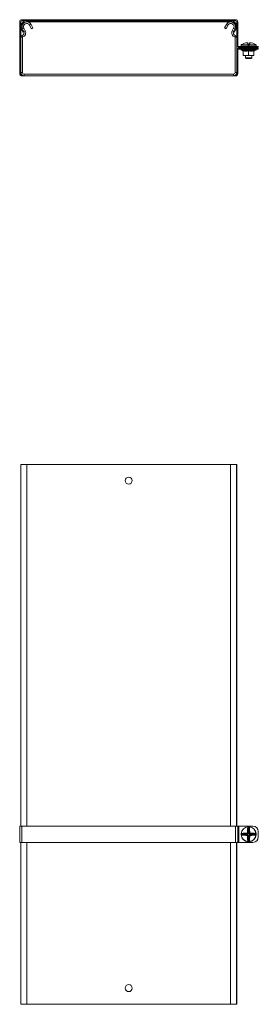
# Model space of a CAD drawing. Header units: millimetres. Extents: x -4 to 4772, y -1159 to -143.
# Tile 13 of 13: x 4551 to 4772, y -1056 to -145. Entities that reach past the tile are written whole.
import ezdxf

# ---------------------------------------------------------------- set-up
doc = ezdxf.new("R2010")
doc.units = ezdxf.units.MM

msp = doc.modelspace()

# ---------------------------------------------------------------- linework, layer by layer
at = {"color": 7, "linetype": 'Continuous', "lineweight": 15}
for p, q in [((4552.72, -144.55), (4552.72, -145.55)), ((4750.72, -144.55), (4552.72, -144.55)), ((4557.39, -145.55), (4552.72, -145.55)), ((4557.39, -145.55), (4557.39, -146.55)), ((4557.39, -145.55), (4746.04, -145.55)), ((4746.04, -146.55), (4746.04, -145.55)), ((4750.72, -145.55), (4746.04, -145.55)), ((4750.72, -145.55), (4750.72, -144.55)), ((4551.72, -146.55), (4550.72, -146.55)), ((4550.72, -146.55), (4550.72, -194.55)), ((4551.72, -146.55), (4551.72, -160.86)), ((4553.42, -153.17), (4552.54, -153.64)), ((4553.81, -156.02), (4552.54, -153.64)), ((4554.57, -152.46), (4553.24, -153.17)), ((4554.52, -155.55), (4553.24, -153.17)), ((4554.69, -155.55), (4553.42, -153.17)), ((4554.52, -155.55), (4555.84, -154.85)), ((4555.84, -154.85), (4554.57, -152.46)), ((4557.39, -146.55), (4746.04, -146.55)), ((4561.19, -148.93), (4559.86, -149.64)), ((4559.86, -149.64), (4561.6, -152.91)), ((4561.19, -148.93), (4562.93, -152.2)), ((4562.93, -152.2), (4561.6, -152.91)), ((4740.5, -152.2), (4742.24, -148.93)), ((4741.83, -152.91), (4740.5, -152.2)), ((4741.83, -152.91), (4743.57, -149.64)), ((4743.57, -149.64), (4742.24, -148.93)), ((4748.86, -152.46), (4747.59, -154.85)), ((4747.59, -154.85), (4748.92, -155.55)), ((4750.01, -153.17), (4748.74, -155.55)), ((4750.19, -153.17), (4748.86, -152.46)), ((4750.19, -153.17), (4748.92, -155.55)), ((4750.89, -153.64), (4749.62, -156.02)), ((4750.89, -153.64), (4750.01, -153.17)), ((4752.72, -146.55), (4751.72, -146.55)), ((4751.72, -160.86), (4751.72, -146.55)), ((4752.72, -168.3), (4752.72, -146.55)), ((4553.22, -160.86), (4551.72, -160.86)), ((4551.72, -193.55), (4551.72, -160.86)), ((4553.01, -159.13), (4553.43, -160.57)), ((4553.22, -193.55), (4553.22, -160.86)), ((4554.69, -155.55), (4553.81, -156.02)), ((4749.62, -156.02), (4748.74, -155.55)), ((4750.42, -159.13), (4750, -160.57)), ((4751.72, -160.86), (4750.22, -160.86)), ((4750.22, -160.86), (4750.22, -193.55)), ((4751.72, -160.86), (4751.72, -193.55)), ((4751.72, -168.3), (4752.72, -168.3)), ((4752.72, -172.8), (4751.72, -172.8)), ((4752.72, -194.55), (4752.72, -172.8)), ((4753.72, -169.3), (4753.72, -170.3)), ((4766.72, -169.3), (4753.72, -169.3)), ((4766.72, -170.3), (4753.72, -170.3)), ((4753.72, -170.8), (4753.72, -171.8)), ((4753.72, -170.8), (4766.72, -170.8)), ((4753.72, -171.8), (4766.72, -171.8)), ((4755.72, -168.05), (4755.72, -169.05)), ((4755.74, -167.91), (4755.74, -167.91)), ((4762.09, -167.94), (4755.74, -167.94)), ((4755.87, -167.72), (4755.86, -167.73)), ((4755.86, -167.73), (4762.1, -167.73)), ((4755.99, -172.9), (4757.47, -173.44)), ((4759.72, -170.65), (4759.72, -170.8)), ((4761.68, -170.75), (4759.9, -170.75)), ((4760.91, -170.5), (4760.02, -170.5)), ((4761.11, -170.51), (4760.91, -170.5)), ((4761.92, -167.42), (4761.65, -165.91)), ((4761.92, -166.12), (4762.18, -167.6)), ((4763.02, -168.05), (4762.41, -168.05)), ((4762.42, -167.8), (4763.01, -167.8)), ((4763.25, -167.6), (4763.51, -166.12)), ((4763.33, -167.73), (4769.57, -167.73)), ((4769.69, -167.94), (4763.34, -167.94)), ((4763.78, -165.91), (4763.51, -167.42)), ((4765.53, -170.75), (4763.75, -170.75)), ((4765.42, -170.5), (4764.52, -170.5)), ((4765.69, -170.55), (4765.63, -170.55)), ((4765.72, -170.8), (4765.72, -170.65)), ((4765.79, -170.45), (4765.78, -170.45)), ((4766.72, -170.3), (4766.72, -169.3)), ((4766.72, -169.3), (4771.72, -169.3)), ((4771.72, -170.3), (4766.72, -170.3)), ((4766.72, -171.8), (4766.72, -170.8)), ((4766.72, -170.8), (4771.72, -170.8)), ((4771.72, -171.8), (4766.72, -171.8)), ((4767.97, -173.44), (4769.44, -172.9)), ((4769.57, -167.73), (4769.56, -167.72)), ((4769.72, -169.05), (4769.72, -168.05)), ((4771.72, -169.3), (4771.72, -170.3)), ((4771.72, -170.8), (4771.72, -171.8)), ((4757.48, -173.43), (4757.48, -173.43)), ((4757.72, -173.52), (4757.72, -177.2)), ((4757.72, -177.8), (4760.22, -177.8)), ((4759.72, -177.8), (4759.72, -180)), ((4759.72, -180), (4760.22, -180.5)), ((4759.72, -180), (4762.72, -180)), ((4760.22, -177.8), (4765.22, -177.8)), ((4762.72, -180.5), (4760.22, -180.5)), ((4762.72, -173.52), (4762.72, -177.2)), ((4762.72, -180), (4765.72, -180)), ((4765.22, -180.5), (4762.72, -180.5)), ((4767.72, -177.8), (4765.22, -177.8)), ((4765.22, -180.5), (4765.72, -180)), ((4765.72, -180), (4765.72, -177.8)), ((4767.72, -173.52), (4767.72, -177.2)), ((4767.95, -173.4), (4767.95, -173.41)), ((4550.72, -194.55), (4551.72, -194.55)), ((4551.72, -193.55), (4553.22, -193.55)), ((4551.72, -193.55), (4551.72, -194.55)), ((4552.72, -196.55), (4554.72, -196.55)), ((4554.72, -195.05), (4554.72, -196.55)), ((4748.72, -195.05), (4554.72, -195.05)), ((4748.72, -196.55), (4554.72, -196.55)), ((4748.72, -196.55), (4748.72, -195.05)), ((4748.72, -196.55), (4750.72, -196.55)), ((4750.22, -193.55), (4751.72, -193.55)), ((4751.72, -194.55), (4751.72, -193.55)), ((4751.72, -194.55), (4752.72, -194.55)), ((4551.72, -891.43), (4551.72, -556.43)), ((4551.72, -556.43), (4551.89, -556.43)), ((4551.89, -556.43), (4551.89, -891.43)), ((4551.89, -556.43), (4557.39, -556.43)), ((4557.39, -556.43), (4746.04, -556.43)), ((4746.04, -556.43), (4751.54, -556.43)), ((4751.54, -891.43), (4751.54, -556.43)), ((4751.54, -556.43), (4751.72, -556.43)), ((4751.72, -891.43), (4751.72, -556.43)), ((4550.72, -891.43), (4550.72, -906.43)), ((4552.72, -891.43), (4550.72, -891.43)), ((4552.72, -891.43), (4552.72, -906.43)), ((4750.72, -891.43), (4552.72, -891.43)), ((4750.72, -891.43), (4750.72, -906.43)), ((4752.72, -891.43), (4750.72, -891.43)), ((4752.72, -891.43), (4752.72, -906.43)), ((4753.72, -891.43), (4752.72, -891.43)), ((4753.72, -891.43), (4753.72, -906.43)), ((4766.72, -891.43), (4753.72, -891.43)), ((4762.09, -891.96), (4762.1, -892.08)), ((4762.18, -897.9), (4762.18, -892.75)), ((4762.42, -892.18), (4762.41, -891.93)), ((4762.42, -892.18), (4762.42, -897.9)), ((4763.01, -892.18), (4763.02, -891.93)), ((4763.01, -897.9), (4763.01, -892.18)), ((4763.25, -892.75), (4763.25, -897.9)), ((4763.34, -891.96), (4763.33, -892.08)), ((4755.72, -898.63), (4755.97, -898.64)), ((4755.72, -899.23), (4755.97, -899.22)), ((4755.74, -898.3), (4755.86, -898.31)), ((4755.74, -899.55), (4755.86, -899.54)), ((4761.69, -898.64), (4755.97, -898.64)), ((4755.97, -899.22), (4761.69, -899.22)), ((4756.54, -898.39), (4761.69, -898.39)), ((4761.69, -899.46), (4756.54, -899.46)), ((4761.69, -898.39), (4761.43, -898.13)), ((4761.43, -899.73), (4761.69, -899.46)), ((4761.69, -898.64), (4761.69, -898.39)), ((4761.69, -899.46), (4761.69, -899.22)), ((4761.92, -897.64), (4762.18, -897.9)), ((4762.18, -899.96), (4761.92, -900.22)), ((4762.42, -897.9), (4762.18, -897.9)), ((4762.18, -905.1), (4762.18, -899.96)), ((4762.18, -899.96), (4762.42, -899.96)), ((4762.42, -899.96), (4762.42, -905.67)), ((4763.25, -897.9), (4763.01, -897.9)), ((4763.01, -905.67), (4763.01, -899.96)), ((4763.25, -899.96), (4763.01, -899.96)), ((4763.25, -897.9), (4763.51, -897.64)), ((4763.51, -900.22), (4763.25, -899.96)), ((4763.25, -899.96), (4763.25, -905.1)), ((4764.01, -898.13), (4763.74, -898.39)), ((4763.74, -898.39), (4768.89, -898.39)), ((4763.74, -898.39), (4763.74, -898.64)), ((4769.46, -898.64), (4763.74, -898.64)), ((4763.74, -899.46), (4763.74, -899.22)), ((4763.74, -899.22), (4769.46, -899.22)), ((4763.74, -899.46), (4764.01, -899.73)), ((4768.89, -899.46), (4763.74, -899.46)), ((4769.46, -898.64), (4769.71, -898.63)), ((4769.46, -899.22), (4769.71, -899.23)), ((4769.69, -898.3), (4769.57, -898.31)), ((4769.69, -899.55), (4769.57, -899.54)), ((4771.72, -896.43), (4771.72, -901.43)), ((4552.72, -906.43), (4550.72, -906.43)), ((4551.72, -1056.43), (4551.72, -906.43)), ((4551.89, -906.43), (4551.89, -1056.43)), ((4750.72, -906.43), (4552.72, -906.43)), ((4752.72, -906.43), (4750.72, -906.43)), ((4751.54, -1056.43), (4751.54, -906.43)), ((4751.72, -1056.43), (4751.72, -906.43)), ((4753.72, -906.43), (4752.72, -906.43)), ((4766.72, -906.43), (4753.72, -906.43)), ((4762.09, -905.9), (4762.1, -905.78)), ((4762.41, -905.92), (4762.42, -905.67)), ((4763.02, -905.92), (4763.01, -905.67)), ((4763.34, -905.9), (4763.33, -905.78)), ((4551.72, -1056.43), (4551.89, -1056.43)), ((4551.89, -1056.43), (4557.39, -1056.43)), ((4557.39, -1056.43), (4746.04, -1056.43)), ((4746.04, -1056.43), (4751.54, -1056.43)), ((4751.54, -1056.43), (4751.72, -1056.43))]:
    msp.add_line(p, q, dxfattribs=at)
at = {"color": 8, "linetype": 'Continuous', "lineweight": 15}
for p, q in [((4755.72, -168.05), (4755.72, -168.05)), ((4755.72, -169.05), (4762.72, -169.05)), ((4755.74, -167.94), (4755.74, -167.91)), ((4769.44, -172.9), (4755.99, -172.9)), ((4759.94, -170.51), (4759.8, -170.55)), ((4760.02, -170.3), (4760.02, -170.5)), ((4760.91, -170.3), (4760.91, -170.5)), ((4762.72, -169.05), (4769.72, -169.05)), ((4764.52, -170.3), (4764.52, -170.5)), ((4765.42, -170.3), (4765.42, -170.5)), ((4769.69, -167.91), (4769.69, -167.94)), ((4769.72, -168.05), (4769.71, -168.05)), ((4552.72, -195.79), (4552.72, -196.55)), ((4750.72, -196.55), (4750.72, -195.79)), ((4557.39, -891.43), (4557.39, -556.43)), ((4746.04, -891.43), (4746.04, -556.43)), ((4557.39, -1056.43), (4557.39, -906.43)), ((4746.04, -1056.43), (4746.04, -906.43))]:
    msp.add_line(p, q, dxfattribs=at)
at = {"color": 8, "linetype": 'Continuous', "lineweight": 15, "flags": 128}
for points in [[(4755.72, -168.05), (4755.73, -168), (4755.74, -167.96)], [(4769.7, -167.97), (4769.7, -168), (4769.71, -168.05)]]:
    msp.add_lwpolyline(points, dxfattribs=at)
at = {"color": 7, "linetype": 'Continuous', "lineweight": 15, "flags": 128}
for points in [[(4762.09, -891.96), (4762.12, -891.96), (4762.15, -891.97), (4762.18, -891.99), (4762.21, -892.02), (4762.23, -892.06), (4762.25, -892.11), (4762.26, -892.16), (4762.27, -892.21)], [(4763.16, -892.21), (4763.17, -892.16), (4763.18, -892.11), (4763.2, -892.06), (4763.22, -892.02), (4763.25, -891.99), (4763.28, -891.97), (4763.31, -891.96), (4763.34, -891.96)], [(4755.99, -898.48), (4755.94, -898.48), (4755.89, -898.46), (4755.85, -898.45), (4755.81, -898.42), (4755.78, -898.4), (4755.76, -898.37), (4755.75, -898.33), (4755.74, -898.3)], [(4755.74, -899.55), (4755.75, -899.52), (4755.76, -899.49), (4755.78, -899.46), (4755.81, -899.43), (4755.85, -899.41), (4755.89, -899.39), (4755.94, -899.38), (4755.99, -899.38)], [(4769.69, -898.3), (4769.68, -898.33), (4769.67, -898.37), (4769.65, -898.4), (4769.62, -898.42), (4769.58, -898.45), (4769.54, -898.46), (4769.49, -898.48), (4769.44, -898.48)], [(4769.44, -899.38), (4769.49, -899.38), (4769.54, -899.39), (4769.58, -899.41), (4769.62, -899.43), (4769.65, -899.46), (4769.67, -899.49), (4769.68, -899.52), (4769.69, -899.55)], [(4762.27, -905.65), (4762.26, -905.7), (4762.25, -905.75), (4762.23, -905.79), (4762.21, -905.83), (4762.18, -905.86), (4762.15, -905.89), (4762.12, -905.9), (4762.09, -905.9)], [(4763.34, -905.9), (4763.31, -905.9), (4763.28, -905.89), (4763.25, -905.86), (4763.22, -905.83), (4763.2, -905.79), (4763.18, -905.75), (4763.17, -905.7), (4763.16, -905.65)]]:
    msp.add_lwpolyline(points, dxfattribs=at)
at = {"color": 7, "linetype": 'Continuous', "lineweight": 15}
for centre in [(4651.72, -571.43), (4651.72, -1041.43)]:
    msp.add_circle(centre, 3.25, dxfattribs=at)
for centre, radius, start, end in [((4552.72, -146.55), 2, 90, 180), ((4552.72, -146.55), 1, 90, 180), ((4557.39, -151.05), 5.5, 90, 208.07249), ((4746.04, -151.05), 5.5, 331.92751, 90), ((4750.72, -146.55), 2, 0, 90), ((4750.72, -146.55), 1, 0, 90), ((4557.22, -151.05), 4.5, 28.07249, 208.07249), ((4557.39, -151.05), 4.5, 90, 208.07249), ((4552.31, -156.73), 4, 286.28633, 28.07249), ((4557.22, -151.05), 3, 28.07249, 208.07249), ((4746.22, -151.05), 4.5, 331.92751, 151.92751), ((4746.22, -151.05), 3, 331.92751, 151.92751), ((4746.04, -151.05), 4.5, 331.92751, 90), ((4751.12, -156.73), 4, 151.92751, 253.71367), ((4553.52, -160.86), 1.8, 106.28633, 180), ((4552.31, -156.73), 2.5, 286.28633, 28.07249), ((4553.52, -160.86), 0.3, 106.28633, 180), ((4751.12, -156.73), 2.5, 151.92751, 253.71367), ((4749.92, -160.86), 0.3, 0, 73.71367), ((4749.92, -160.86), 1.8, 0, 73.71367), ((4753.72, -168.3), 2, 180, 270), ((4753.72, -172.8), 2, 90, 180), ((4753.72, -168.3), 1, 180, 270), ((4753.72, -172.8), 1, 90, 180), ((4756.18, -172.37), 0.567, 90, 250), ((4755.97, -168.05), 0.25, 155.8256, 180), ((4755.97, -169.05), 0.25, 180, 270), ((4755.99, -167.94), 0.25, 119.54479, 173.62669), ((4755.99, -167.94), 0.25, 121.43613, 180.04078), ((4762.71, -179.19), 13.34, 95.61655, 118.10572), ((4760.03, -170.15), 0.46, 200.18029, 240.37354), ((4760.02, -170), 0.5, 216.8699, 270), ((4759.64, -170.75), 0.255, 359.48369, 53.14311), ((4759.68, -169.61), 2.17, 334.54193, 341.42102), ((4761.19, -170.74), 0.492, 358.02677, 22.60306), ((4761.67, -166.16), 0.249, 10.12559, 94.81347), ((4761.95, -167.65), 0.233, 13.4875, 98.5562), ((4763.78, -167.92), 1.69, 173.49277, 180.74942), ((4762.89, -168.5), 0.978, 129.66767, 145.21361), ((4762.17, -167.89), 0.172, 54.20519, 113.05313), ((4763.88, -167.99), 1.46, 172.63211, 182.44391), ((4761.55, -167.99), 1.46, 357.55609, 7.36789), ((4763.26, -167.89), 0.172, 66.94687, 125.79481), ((4762.54, -168.5), 0.978, 34.78639, 50.33233), ((4763.48, -167.65), 0.233, 81.4438, 166.5125), ((4761.65, -167.92), 1.69, 359.25058, 6.50723), ((4763.76, -166.16), 0.249, 85.18653, 169.87441), ((4765.75, -169.61), 2.17, 198.57898, 205.45807), ((4764.24, -170.74), 0.492, 157.39694, 181.97323), ((4762.72, -179.19), 13.34, 61.89428, 84.38345), ((4765.42, -170), 0.5, 270, 323.1301), ((4765.79, -170.75), 0.255, 126.85689, 180.51631), ((4765.4, -170.15), 0.46, 299.62646, 339.81971), ((4769.25, -172.37), 0.567, 290, 90), ((4769.47, -169.05), 0.25, 270, 0), ((4769.44, -167.94), 0.25, 6.37331, 60.45521), ((4769.44, -167.94), 0.25, 359.95922, 58.56387), ((4769.47, -168.05), 0.25, 0, 25.41948), ((4757.36, -173.78), 0.36, 7.17696, 71.08982), ((4768.08, -173.78), 0.36, 108.07078, 172.85414), ((4552.72, -194.55), 2, 180, 270), ((4554.72, -193.55), 3, 180, 270), ((4552.72, -194.55), 1, 180, 254.43464), ((4554.72, -193.55), 1.5, 180, 270), ((4748.72, -193.55), 1.5, 270, 0), ((4748.72, -193.55), 3, 270, 0), ((4750.72, -194.55), 2, 270, 0), ((4750.72, -194.55), 1, 285.56533, 0), ((4762.72, -898.93), 7, 95.12881, 174.87119), ((4762.72, -898.93), 6.88, 95.12881, 174.87119), ((4827.47, -898.63), 65.83, 174.77057, 179.11129), ((4761.94, -892.93), 0.293, 36.18979, 94.92482), ((4826.49, -898.64), 64.59, 174.77057, 179.11129), ((4761.85, -892.58), 0.561, 41.55275, 63.35157), ((4762.72, -898.93), 7, 87.53573, 92.46427), ((4762.72, -898.93), 6.75, 87.53573, 92.46427), ((4763.58, -892.58), 0.561, 116.64843, 138.44725), ((4763.49, -892.93), 0.293, 85.07518, 143.81021), ((4698.94, -898.64), 64.59, 0.88871, 5.22943), ((4762.72, -898.93), 6.88, 5.12881, 84.87119), ((4762.72, -898.93), 7, 5.12881, 84.87119), ((4697.96, -898.63), 65.83, 0.88871, 5.22943), ((4766.72, -896.43), 5, 0, 90), ((4762.72, -898.93), 7, 177.53573, 182.46427), ((4762.72, -898.93), 7, 185.12881, 264.87119), ((4756.36, -898.06), 0.561, 206.64843, 228.44725), ((4756.36, -899.79), 0.561, 131.55275, 153.35157), ((4762.72, -898.93), 6.88, 185.12881, 264.87119), ((4762.72, -898.93), 6.75, 177.53573, 182.46427), ((4762.42, -963.68), 65.83, 90.88871, 95.22943), ((4756.71, -898.16), 0.293, 175.07518, 233.81021), ((4756.71, -899.7), 0.293, 126.18979, 184.92482), ((4762.42, -834.17), 65.83, 264.77057, 269.11129), ((4762.43, -962.71), 64.59, 90.88871, 95.22943), ((4762.43, -835.15), 64.59, 264.77057, 269.11129), ((4762.41, -897.91), 1.01, 177.69724, 192.94716), ((4762.41, -899.95), 1.01, 167.05284, 182.30276), ((4761.69, -898.62), 1.01, 77.05284, 92.30276), ((4761.69, -899.24), 1.01, 267.69724, 282.94716), ((4827.47, -899.22), 65.83, 180.88871, 185.22943), ((4826.49, -899.22), 64.59, 180.88871, 185.22943), ((4698.94, -899.22), 64.59, 354.77057, 359.11129), ((4762.72, -898.93), 6.88, 275.12881, 354.87119), ((4762.72, -898.93), 7, 275.12881, 354.87119), ((4763.74, -898.62), 1.01, 87.69724, 102.94716), ((4763.74, -899.24), 1.01, 257.05284, 272.30276), ((4697.96, -899.22), 65.83, 354.77057, 359.11129), ((4763.02, -897.91), 1.01, 347.05284, 2.30276), ((4763, -962.71), 64.59, 84.77057, 89.11129), ((4763, -835.15), 64.59, 270.88871, 275.22943), ((4763.02, -899.95), 1.01, 357.69724, 12.94716), ((4763.01, -963.68), 65.83, 84.77057, 89.11129), ((4763.01, -834.17), 65.83, 270.88871, 275.22943), ((4766.72, -901.43), 5, 270, 0), ((4768.72, -898.16), 0.293, 306.18979, 4.92482), ((4768.72, -899.7), 0.293, 355.07518, 53.81021), ((4769.07, -898.06), 0.561, 311.55275, 333.35157), ((4769.07, -899.79), 0.561, 26.64843, 48.44725), ((4762.72, -898.93), 6.75, 357.53573, 2.46427), ((4762.72, -898.93), 7, 357.53573, 2.46427), ((4761.94, -904.93), 0.293, 265.07518, 323.81021), ((4761.85, -905.28), 0.561, 296.64843, 318.44725), ((4762.72, -898.93), 7, 267.53573, 272.46427), ((4762.72, -898.93), 6.75, 267.53573, 272.46427), ((4763.58, -905.28), 0.561, 221.55275, 243.35157), ((4763.49, -904.93), 0.293, 216.18979, 274.92482)]:
    msp.add_arc(centre, radius, start, end, dxfattribs=at)
for centre, major_axis, ratio, start_param, end_param in [((4761.66, -897.88), (0.375, -0.375), 0.942694, 5.512866, 7.053504), ((4761.66, -897.88), (0.547, -0.547), 0.970288, 5.512866, 7.053504), ((4761.66, -899.98), (0.547, 0.547), 0.970288, 5.512866, 7.053504), ((4761.66, -899.98), (0.375, 0.375), 0.942694, 5.512866, 7.053504), ((4763.77, -897.88), (-0.547, -0.547), 0.970288, 5.512866, 7.053504), ((4763.77, -899.98), (-0.547, 0.547), 0.970288, 5.512866, 7.053504), ((4763.77, -897.88), (0.375, 0.375), 0.942694, 2.371274, 3.911912), ((4763.77, -899.98), (0.375, -0.375), 0.942694, 2.371274, 3.911912)]:
    msp.add_ellipse(centre, major_axis=major_axis, ratio=ratio, start_param=start_param, end_param=end_param, dxfattribs=at)
for points, knots in [([(4755.74, -167.94), (4755.74, -167.94), (4755.74, -167.98), (4755.73, -168.04), (4755.72, -168.05), (4755.72, -168.05)], [0, 0, 0, 0, 0.003073, 0.499692, 1, 1, 1, 1]), ([(4755.74, -167.91), (4755.74, -167.93), (4755.74, -167.96), (4755.73, -167.98), (4755.74, -167.98), (4755.74, -167.98)], [0, 0, 0, 0, 0.4270979, 0.8369727, 1, 1, 1, 1]), ([(4756.42, -167.42), (4756.27, -167.5), (4756.07, -167.61), (4755.9, -167.71), (4755.86, -167.73)], [0, 0, 0, 0, 0.770897, 1, 1, 1, 1]), ([(4757.46, -173.14), (4757.67, -173.18), (4758.7, -173.39), (4760.48, -173.54), (4762.01, -173.27), (4762.72, -173.14)], [0, 0, 0, 0, 0.118083, 0.592258, 1, 1, 1, 1]), ([(4757.46, -173.14), (4757.46, -173.14), (4757.5, -173.16), (4757.57, -173.2), (4757.65, -173.29), (4757.7, -173.4), (4757.71, -173.48), (4757.72, -173.52)], [0, 0, 0, 0, 0.007914, 0.2675353, 0.5286026, 0.7638165, 1, 1, 1, 1]), ([(4759.67, -170.5), (4759.66, -170.5), (4759.66, -170.5), (4759.67, -170.5), (4759.67, -170.5), (4759.66, -170.5), (4759.65, -170.48), (4759.61, -170.44), (4759.55, -170.41), (4759.46, -170.4), (4759.38, -170.41), (4759.3, -170.46), (4759.25, -170.52), (4759.22, -170.59), (4759.21, -170.65), (4759.22, -170.7), (4759.23, -170.74), (4759.24, -170.76), (4759.25, -170.78), (4759.25, -170.79), (4759.26, -170.79), (4759.26, -170.8), (4759.26, -170.8), (4759.27, -170.8)], [0, 0, 0, 0, 0.471782, 0.528041, 0.538388, 0.548038, 0.556636, 0.579289, 0.628418, 0.668978, 0.715179, 0.763768, 0.810919, 0.84854, 0.880205, 0.906841, 0.928434, 0.944294, 0.95296, 0.959294, 0.967794, 0.984485, 1, 1, 1, 1]), ([(4759.7, -170.56), (4759.7, -170.57), (4759.71, -170.6), (4759.71, -170.63), (4759.71, -170.65)], [0, 0, 0, 0, 0.337232, 1, 1, 1, 1]), ([(4761.91, -166.11), (4761.91, -166.1), (4761.91, -166.06), (4761.88, -166.01), (4761.83, -165.96), (4761.78, -165.93), (4761.73, -165.91), (4761.68, -165.9), (4761.62, -165.9), (4761.53, -165.9), (4761.44, -165.91), (4761.4, -165.91), (4761.39, -165.91)], [0, 0, 0, 0, 0.0373195, 0.1570231, 0.2557183, 0.3422609, 0.4200926, 0.4957431, 0.6008705, 0.8002286, 0.9621147, 1, 1, 1, 1]), ([(4761.65, -165.91), (4761.65, -165.91), (4761.64, -165.9), (4761.6, -165.9), (4761.53, -165.9), (4761.46, -165.9), (4761.42, -165.91), (4761.4, -165.91)], [0, 0, 0, 0, 0.218399, 0.436827, 0.654626, 0.872181, 1, 1, 1, 1]), ([(4763.79, -170.55), (4763.62, -170.55), (4762.92, -170.55), (4762.19, -170.55), (4761.64, -170.55)], [0, 0, 0, 0, 0.233038, 1, 1, 1, 1]), ([(4763.75, -170.75), (4763.69, -170.75), (4763.36, -170.74), (4762.85, -170.61), (4762.2, -170.7), (4761.87, -170.73), (4761.68, -170.75)], [0, 0, 0, 0, 0.08519, 0.503225, 0.717811, 1, 1, 1, 1]), ([(4761.74, -170.3), (4761.86, -170.34), (4762.12, -170.4), (4762.49, -170.45), (4763.03, -170.46), (4763.41, -170.37), (4763.69, -170.3)], [0, 0, 0, 0, 0.189929, 0.412611, 0.557906, 1, 1, 1, 1]), ([(4762.1, -167.73), (4762.08, -167.71), (4761.97, -167.61), (4761.94, -167.5), (4761.92, -167.42)], [0, 0, 0, 0, 0.229103, 1, 1, 1, 1]), ([(4762.41, -168.05), (4762.36, -168.05), (4762.24, -168.04), (4762.14, -167.98), (4762.09, -167.94), (4762.09, -167.94)], [0, 0, 0, 0, 0.500308, 0.996927, 1, 1, 1, 1]), ([(4762.18, -167.6), (4762.19, -167.64), (4762.2, -167.69), (4762.26, -167.74), (4762.27, -167.75)], [0, 0, 0, 0, 0.781937, 1, 1, 1, 1]), ([(4762.27, -167.75), (4762.27, -167.75), (4762.29, -167.76), (4762.34, -167.79), (4762.4, -167.8), (4762.42, -167.8)], [0, 0, 0, 0, 0.003106, 0.502169, 1, 1, 1, 1]), ([(4762.72, -173.14), (4762.92, -173.18), (4763.94, -173.39), (4765.71, -173.54), (4767.25, -173.27), (4767.97, -173.14)], [0, 0, 0, 0, 0.118083, 0.592258, 1, 1, 1, 1]), ([(4762.72, -173.14), (4762.72, -173.14), (4762.72, -173.16), (4762.72, -173.2), (4762.72, -173.29), (4762.72, -173.4), (4762.72, -173.48), (4762.72, -173.52)], [0, 0, 0, 0, 0.007914, 0.267535, 0.528603, 0.763816, 1, 1, 1, 1]), ([(4763.01, -167.8), (4763.03, -167.8), (4763.09, -167.79), (4763.14, -167.76), (4763.16, -167.75)], [0, 0, 0, 0, 0.497853, 1, 1, 1, 1]), ([(4763.34, -167.94), (4763.34, -167.94), (4763.29, -167.98), (4763.19, -168.04), (4763.07, -168.05), (4763.02, -168.05)], [0, 0, 0, 0, 0.003073, 0.499692, 1, 1, 1, 1]), ([(4763.16, -167.75), (4763.17, -167.74), (4763.23, -167.69), (4763.24, -167.64), (4763.25, -167.6)], [0, 0, 0, 0, 0.218063, 1, 1, 1, 1]), ([(4763.51, -167.42), (4763.49, -167.5), (4763.46, -167.61), (4763.35, -167.71), (4763.33, -167.73)], [0, 0, 0, 0, 0.770897, 1, 1, 1, 1]), ([(4764.02, -165.91), (4764, -165.91), (4763.95, -165.9), (4763.86, -165.9), (4763.78, -165.9), (4763.72, -165.91), (4763.65, -165.93), (4763.59, -165.97), (4763.54, -166.03), (4763.51, -166.08), (4763.51, -166.11), (4763.51, -166.12)], [0, 0, 0, 0, 0.066923, 0.2381, 0.430282, 0.538321, 0.635628, 0.739505, 0.862235, 0.996759, 1, 1, 1, 1]), ([(4764.03, -165.91), (4764, -165.91), (4763.94, -165.9), (4763.87, -165.9), (4763.81, -165.9), (4763.78, -165.9), (4763.78, -165.91), (4763.78, -165.91)], [0, 0, 0, 0, 0.218399, 0.436827, 0.654626, 0.872181, 1, 1, 1, 1]), ([(4764.52, -170.5), (4764.5, -170.5), (4764.26, -170.5), (4764.01, -170.53), (4763.79, -170.55)], [0, 0, 0, 0, 0.099322, 1, 1, 1, 1]), ([(4765.72, -170.65), (4765.72, -170.65), (4765.71, -170.63), (4765.72, -170.6), (4765.73, -170.57), (4765.73, -170.56)], [0, 0, 0, 0, 0.097684, 0.61099, 1, 1, 1, 1]), ([(4765.77, -170.5), (4765.77, -170.5), (4765.76, -170.5), (4765.76, -170.5), (4765.76, -170.5), (4765.77, -170.5), (4765.77, -170.5), (4765.77, -170.5)], [0, 0, 0, 0, 0.011987, 0.039338, 0.066724, 0.425184, 1, 1, 1, 1]), ([(4767.72, -173.52), (4767.72, -173.48), (4767.73, -173.4), (4767.78, -173.29), (4767.86, -173.2), (4767.93, -173.16), (4767.97, -173.14), (4767.97, -173.14)], [0, 0, 0, 0, 0.236184, 0.471397, 0.732465, 0.992086, 1, 1, 1, 1]), ([(4769.57, -167.73), (4769.53, -167.71), (4769.36, -167.61), (4769.16, -167.5), (4769.01, -167.42)], [0, 0, 0, 0, 0.229103, 1, 1, 1, 1]), ([(4769.7, -167.98), (4769.7, -167.98), (4769.7, -167.98), (4769.69, -167.97), (4769.69, -167.95), (4769.69, -167.92), (4769.69, -167.9)], [0, 0, 0, 0, 0.043748, 0.31887, 0.763688, 1, 1, 1, 1]), ([(4769.71, -168.05), (4769.71, -168.05), (4769.7, -168.04), (4769.69, -167.98), (4769.69, -167.94), (4769.69, -167.94)], [0, 0, 0, 0, 0.5003076, 0.9969269, 1, 1, 1, 1]), ([(4762.72, -173.52), (4761.9, -173.65), (4760.23, -173.92), (4758.56, -173.65), (4757.72, -173.52)], [0, 0, 0, 0, 0.4921483, 1, 1, 1, 1]), ([(4757.72, -177.2), (4758.45, -177.48), (4759.27, -177.79), (4760.13, -177.8), (4760.22, -177.8)], [0, 0, 0, 0, 0.8960372, 1, 1, 1, 1]), ([(4757.72, -177.8), (4757.72, -177.8), (4757.72, -177.78), (4757.72, -177.52), (4757.72, -177.21), (4757.72, -177.2)], [0, 0, 0, 0, 0.148486, 0.965571, 1, 1, 1, 1]), ([(4760.22, -177.8), (4760.9, -177.72), (4761.76, -177.62), (4762.56, -177.27), (4762.72, -177.2)], [0, 0, 0, 0, 0.801462, 1, 1, 1, 1]), ([(4767.72, -173.52), (4766.9, -173.65), (4765.23, -173.92), (4763.56, -173.65), (4762.72, -173.52)], [0, 0, 0, 0, 0.492148, 1, 1, 1, 1]), ([(4762.72, -177.2), (4763.45, -177.48), (4764.27, -177.79), (4765.13, -177.8), (4765.22, -177.8)], [0, 0, 0, 0, 0.896037, 1, 1, 1, 1]), ([(4765.22, -177.8), (4765.9, -177.72), (4766.76, -177.62), (4767.56, -177.27), (4767.72, -177.2)], [0, 0, 0, 0, 0.801462, 1, 1, 1, 1]), ([(4767.72, -177.8), (4767.72, -177.8), (4767.72, -177.78), (4767.72, -177.52), (4767.72, -177.21), (4767.72, -177.2)], [0, 0, 0, 0, 0.148486, 0.965571, 1, 1, 1, 1]), ([(4761.92, -892.63), (4761.94, -892.48), (4761.97, -892.29), (4762.08, -892.12), (4762.1, -892.08)], [0, 0, 0, 0, 0.770897, 1, 1, 1, 1]), ([(4762.09, -891.96), (4762.09, -891.96), (4762.14, -891.95), (4762.24, -891.94), (4762.36, -891.94), (4762.41, -891.93)], [0, 0, 0, 0, 0.003073, 0.499692, 1, 1, 1, 1]), ([(4762.27, -892.21), (4762.26, -892.24), (4762.2, -892.42), (4762.19, -892.61), (4762.18, -892.75)], [0, 0, 0, 0, 0.218063, 1, 1, 1, 1]), ([(4762.42, -892.18), (4762.4, -892.19), (4762.34, -892.19), (4762.29, -892.2), (4762.27, -892.21)], [0, 0, 0, 0, 0.497853, 1, 1, 1, 1]), ([(4763.16, -892.21), (4763.16, -892.21), (4763.14, -892.2), (4763.09, -892.19), (4763.03, -892.19), (4763.01, -892.18)], [0, 0, 0, 0, 0.003106, 0.502169, 1, 1, 1, 1]), ([(4763.02, -891.93), (4763.07, -891.94), (4763.19, -891.94), (4763.29, -891.95), (4763.34, -891.96), (4763.34, -891.96)], [0, 0, 0, 0, 0.500308, 0.996927, 1, 1, 1, 1]), ([(4763.25, -892.75), (4763.24, -892.61), (4763.23, -892.42), (4763.17, -892.24), (4763.16, -892.21)], [0, 0, 0, 0, 0.7819366, 1, 1, 1, 1]), ([(4763.33, -892.08), (4763.35, -892.12), (4763.46, -892.29), (4763.49, -892.48), (4763.51, -892.63)], [0, 0, 0, 0, 0.229103, 1, 1, 1, 1]), ([(4755.72, -898.63), (4755.72, -898.57), (4755.73, -898.45), (4755.74, -898.35), (4755.74, -898.3), (4755.74, -898.3)], [0, 0, 0, 0, 0.500308, 0.996927, 1, 1, 1, 1]), ([(4755.74, -899.55), (4755.74, -899.55), (4755.74, -899.51), (4755.73, -899.4), (4755.72, -899.29), (4755.72, -899.23)], [0, 0, 0, 0, 0.003073, 0.499692, 1, 1, 1, 1]), ([(4755.86, -898.31), (4755.9, -898.29), (4756.07, -898.18), (4756.27, -898.15), (4756.42, -898.13)], [0, 0, 0, 0, 0.2291027, 1, 1, 1, 1]), ([(4756.42, -899.73), (4756.27, -899.7), (4756.07, -899.67), (4755.9, -899.57), (4755.86, -899.54)], [0, 0, 0, 0, 0.770897, 1, 1, 1, 1]), ([(4755.99, -898.48), (4755.99, -898.48), (4755.99, -898.5), (4755.98, -898.55), (4755.97, -898.61), (4755.97, -898.64)], [0, 0, 0, 0, 0.003106, 0.502169, 1, 1, 1, 1]), ([(4755.97, -899.22), (4755.97, -899.25), (4755.98, -899.3), (4755.99, -899.35), (4755.99, -899.38)], [0, 0, 0, 0, 0.497853, 1, 1, 1, 1]), ([(4756.54, -898.39), (4756.39, -898.4), (4756.21, -898.41), (4756.03, -898.47), (4755.99, -898.48)], [0, 0, 0, 0, 0.781937, 1, 1, 1, 1]), ([(4755.99, -899.38), (4756.03, -899.39), (4756.21, -899.44), (4756.39, -899.45), (4756.54, -899.46)], [0, 0, 0, 0, 0.218063, 1, 1, 1, 1]), ([(4761.4, -897.86), (4761.43, -897.86), (4761.49, -897.85), (4761.56, -897.81), (4761.62, -897.74), (4761.65, -897.68), (4761.65, -897.63), (4761.65, -897.61)], [0, 0, 0, 0, 0.218399, 0.436827, 0.654626, 0.872181, 1, 1, 1, 1]), ([(4761.65, -900.24), (4761.65, -900.21), (4761.64, -900.16), (4761.6, -900.08), (4761.53, -900.03), (4761.46, -900), (4761.42, -899.99), (4761.4, -899.99)], [0, 0, 0, 0, 0.218399, 0.436827, 0.654626, 0.872181, 1, 1, 1, 1]), ([(4761.92, -897.64), (4761.92, -897.67), (4761.91, -897.76), (4761.85, -897.89), (4761.74, -898.02), (4761.59, -898.11), (4761.48, -898.12), (4761.43, -898.13)], [0, 0, 0, 0, 0.127707, 0.345274, 0.563217, 0.781734, 1, 1, 1, 1]), ([(4761.43, -899.73), (4761.46, -899.73), (4761.55, -899.74), (4761.68, -899.79), (4761.81, -899.9), (4761.9, -900.05), (4761.91, -900.16), (4761.92, -900.22)], [0, 0, 0, 0, 0.127707, 0.345274, 0.563217, 0.781734, 1, 1, 1, 1]), ([(4764.01, -898.13), (4763.97, -898.13), (4763.89, -898.12), (4763.75, -898.06), (4763.62, -897.95), (4763.53, -897.81), (4763.52, -897.69), (4763.51, -897.64)], [0, 0, 0, 0, 0.127707, 0.345274, 0.563217, 0.781734, 1, 1, 1, 1]), ([(4763.51, -900.22), (4763.52, -900.19), (4763.52, -900.1), (4763.58, -899.96), (4763.69, -899.83), (4763.84, -899.75), (4763.95, -899.73), (4764.01, -899.73)], [0, 0, 0, 0, 0.127707, 0.345274, 0.563217, 0.781734, 1, 1, 1, 1]), ([(4763.78, -897.61), (4763.78, -897.64), (4763.79, -897.7), (4763.83, -897.77), (4763.9, -897.83), (4763.97, -897.86), (4764.01, -897.86), (4764.03, -897.86)], [0, 0, 0, 0, 0.218399, 0.436827, 0.654626, 0.872181, 1, 1, 1, 1]), ([(4764.03, -899.99), (4764, -900), (4763.94, -900), (4763.87, -900.05), (4763.81, -900.11), (4763.78, -900.18), (4763.78, -900.23), (4763.78, -900.24)], [0, 0, 0, 0, 0.218399, 0.436827, 0.654626, 0.872181, 1, 1, 1, 1]), ([(4769.44, -898.48), (4769.4, -898.47), (4769.22, -898.41), (4769.04, -898.4), (4768.89, -898.39)], [0, 0, 0, 0, 0.218063, 1, 1, 1, 1]), ([(4768.89, -899.46), (4769.04, -899.45), (4769.22, -899.44), (4769.4, -899.39), (4769.44, -899.38)], [0, 0, 0, 0, 0.7819366, 1, 1, 1, 1]), ([(4769.01, -898.13), (4769.16, -898.15), (4769.36, -898.18), (4769.53, -898.29), (4769.57, -898.31)], [0, 0, 0, 0, 0.770897, 1, 1, 1, 1]), ([(4769.57, -899.54), (4769.53, -899.57), (4769.36, -899.67), (4769.16, -899.7), (4769.01, -899.73)], [0, 0, 0, 0, 0.229103, 1, 1, 1, 1]), ([(4769.46, -898.64), (4769.46, -898.61), (4769.45, -898.55), (4769.44, -898.51), (4769.44, -898.48)], [0, 0, 0, 0, 0.497853, 1, 1, 1, 1]), ([(4769.44, -899.38), (4769.44, -899.38), (4769.44, -899.35), (4769.45, -899.3), (4769.46, -899.25), (4769.46, -899.22)], [0, 0, 0, 0, 0.0031062, 0.5021686, 1, 1, 1, 1]), ([(4769.69, -898.3), (4769.69, -898.3), (4769.69, -898.35), (4769.7, -898.45), (4769.71, -898.57), (4769.71, -898.63)], [0, 0, 0, 0, 0.003073, 0.499692, 1, 1, 1, 1]), ([(4769.71, -899.23), (4769.71, -899.29), (4769.7, -899.4), (4769.69, -899.51), (4769.69, -899.55), (4769.69, -899.55)], [0, 0, 0, 0, 0.5003076, 0.9969269, 1, 1, 1, 1]), ([(4762.1, -905.78), (4762.08, -905.74), (4761.97, -905.57), (4761.94, -905.37), (4761.92, -905.22)], [0, 0, 0, 0, 0.229103, 1, 1, 1, 1]), ([(4762.41, -905.92), (4762.36, -905.92), (4762.24, -905.91), (4762.14, -905.9), (4762.09, -905.9), (4762.09, -905.9)], [0, 0, 0, 0, 0.500308, 0.996927, 1, 1, 1, 1]), ([(4762.18, -905.1), (4762.19, -905.25), (4762.2, -905.43), (4762.26, -905.61), (4762.27, -905.65)], [0, 0, 0, 0, 0.781937, 1, 1, 1, 1]), ([(4762.27, -905.65), (4762.27, -905.65), (4762.29, -905.66), (4762.34, -905.66), (4762.4, -905.67), (4762.42, -905.67)], [0, 0, 0, 0, 0.003106, 0.502169, 1, 1, 1, 1]), ([(4763.01, -905.67), (4763.03, -905.67), (4763.09, -905.66), (4763.14, -905.66), (4763.16, -905.65)], [0, 0, 0, 0, 0.497853, 1, 1, 1, 1]), ([(4763.34, -905.9), (4763.34, -905.9), (4763.29, -905.9), (4763.19, -905.91), (4763.07, -905.92), (4763.02, -905.92)], [0, 0, 0, 0, 0.003073, 0.499692, 1, 1, 1, 1]), ([(4763.16, -905.65), (4763.17, -905.61), (4763.23, -905.43), (4763.24, -905.25), (4763.25, -905.1)], [0, 0, 0, 0, 0.218063, 1, 1, 1, 1]), ([(4763.51, -905.22), (4763.49, -905.37), (4763.46, -905.57), (4763.35, -905.74), (4763.33, -905.78)], [0, 0, 0, 0, 0.770897, 1, 1, 1, 1])]:
    msp.add_open_spline(points, degree=3, knots=knots, dxfattribs=at)
at = {"color": 8, "linetype": 'Continuous', "lineweight": 15}
for points, knots in [([(4757.48, -173.43), (4757.48, -173.43), (4757.48, -173.44), (4757.47, -173.34), (4757.47, -173.21), (4757.46, -173.14)], [0, 0, 0, 0, 0.119603, 0.558575, 1, 1, 1, 1]), ([(4759.8, -170.55), (4759.76, -170.55), (4759.68, -170.55), (4759.72, -170.55), (4759.74, -170.55)], [0, 0, 0, 0, 0.463104, 1, 1, 1, 1]), ([(4759.9, -170.75), (4759.88, -170.75), (4759.76, -170.74), (4759.74, -170.69), (4759.72, -170.65)], [0, 0, 0, 0, 0.170504, 1, 1, 1, 1]), ([(4761.64, -170.55), (4761.48, -170.53), (4761.3, -170.51), (4761.13, -170.51), (4761.11, -170.51)], [0, 0, 0, 0, 0.904198, 1, 1, 1, 1]), ([(4765.63, -170.55), (4765.6, -170.53), (4765.56, -170.51), (4765.5, -170.51), (4765.5, -170.51)], [0, 0, 0, 0, 0.9670626, 1, 1, 1, 1]), ([(4765.71, -170.65), (4765.71, -170.65), (4765.74, -170.64), (4765.68, -170.71), (4765.58, -170.74), (4765.53, -170.75)], [0, 0, 0, 0, 0.007167, 0.436029, 1, 1, 1, 1]), ([(4767.97, -173.14), (4767.97, -173.19), (4767.96, -173.37), (4767.96, -173.39), (4767.95, -173.4)], [0, 0, 0, 0, 0.236148, 1, 1, 1, 1])]:
    msp.add_open_spline(points, degree=3, knots=knots, dxfattribs=at)

doc.saveas('drawing.dxf')
